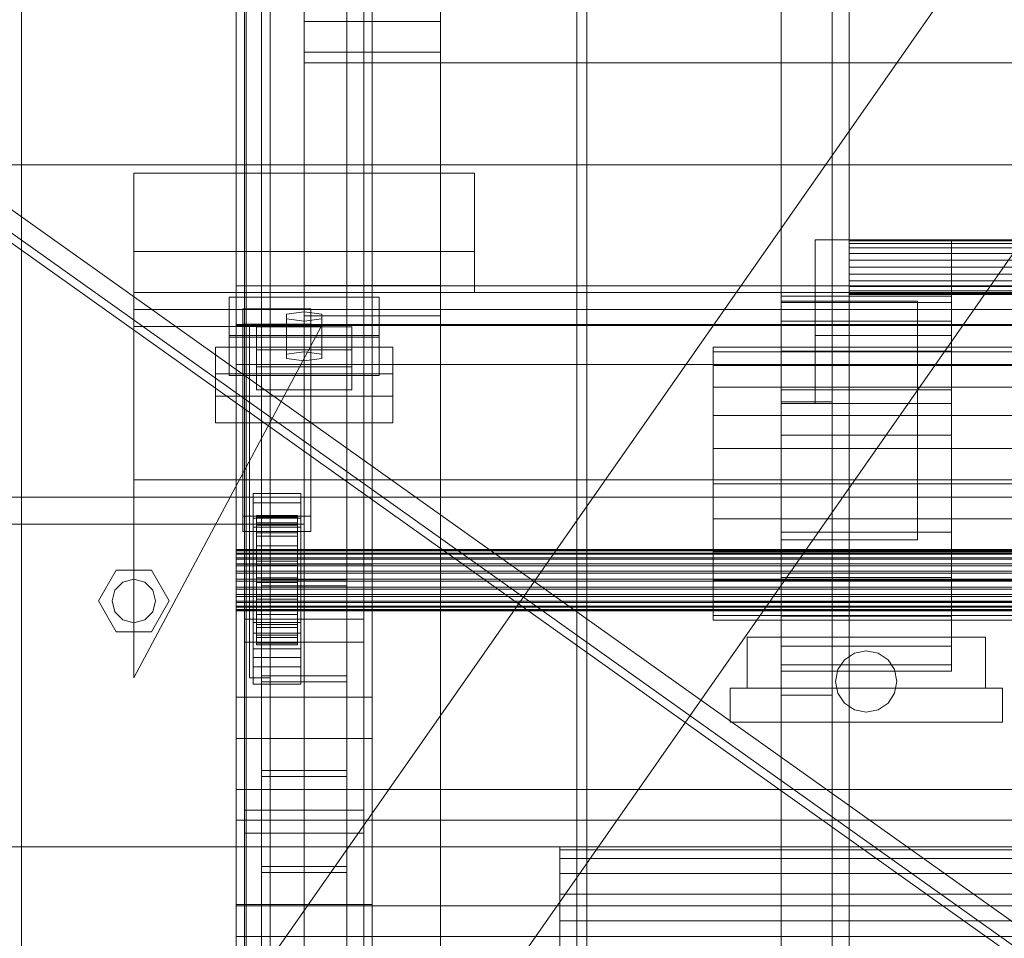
# Model space of a CAD drawing. Header units: millimetres. Extents: x -3490 to 61924, y -72580 to 6847.
# Tile 51 of 256: x -1564 to -1274, y -33927 to -33657. Entities that reach past the tile are written whole.
import ezdxf

# ---------------------------------------------------------------- set-up
doc = ezdxf.new("R2010")
doc.units = ezdxf.units.MM
for name, color, linetype, lineweight in [('COTAS_O', 1, 'Continuous', 0), ('COTAS_P', 1, 'Continuous', 0), ('frontal_briquetadora', 7, 'Continuous', 0), ('frontal_C03', 7, 'Continuous', 0), ('frontal_dosificador', 7, 'Continuous', 0), ('frontal_secador', 7, 'Continuous', 0), ('frontal_tolva', 7, 'Continuous', 0)]:
    doc.layers.add(name, color=color, linetype=linetype, lineweight=lineweight)
doc.dimstyles.new('R19_100', dxfattribs={"dimtxt": 250, "dimasz": 150, "dimexe": 150, "dimexo": 80, "dimgap": 100, "dimtad": 1, "dimtih": 1, "dimtoh": 1, "dimdsep": 46, "dimcen": 0.09, "dimadec": 0, "dimazin": 0, "dimtfac": 1, "dimtdec": 4, "dimtofl": 0, "dimtmove": 0, "dimatfit": 3, "dimfxl": 1, "dimtolj": 1, "dimtzin": 0, "dimarcsym": 0})

# ---------------------------------------------------------------- blocks, each defined once
blk = doc.blocks.new('DIM_R29_55')
at = {"layer": 'COTAS_P'}
for p, q in [((-3300, -33120), (-3150, -33075)), ((-60, -33120), (-210, -33075)), ((-3300, -34020), (-3300, -33120)), ((-3300, -33120), (-60, -33120)), ((-3300, -33120), (-3150, -33165)), ((-60, -33120), (-210, -33165)), ((-60, -34020), (-60, -33120))]:
    blk.add_line(p, q, dxfattribs=at)
blk.add_text('3240 P', height=250, dxfattribs=at).set_placement((-1680, -33020))
blk = doc.blocks.new('DIM_R29_56')
at = {"layer": 'COTAS_O'}
for p, q in [((-1725, -31700), (-1025, -31700)), ((-1025, -31700), (-1070, -31850)), ((-1025, -34400), (-1025, -31700)), ((-1025, -31700), (-980, -31850)), ((-1025, -34400), (-1070, -34250)), ((-1025, -34400), (-980, -34250)), ((-1725, -34400), (-1025, -34400))]:
    blk.add_line(p, q, dxfattribs=at)
blk.add_text('2700 O', height=250, rotation=90, dxfattribs=at).set_placement((-1125, -33050))
blk = doc.blocks.new('DIM_R29_57')
at = {"layer": 'COTAS_O'}
for p, q in [((-1725, -33700), (-1575, -33655)), ((1725, -33700), (1575, -33655)), ((-1725, -34400), (-1725, -33700)), ((-1725, -33700), (1725, -33700)), ((-1725, -33700), (-1575, -33745)), ((1725, -33700), (1575, -33745)), ((1725, -34400), (1725, -33700))]:
    blk.add_line(p, q, dxfattribs=at)
blk.add_text('3450 O', height=250, dxfattribs=at).set_placement((0, -33600))
blk = doc.blocks.new('DIM_R29_62')
at = {"layer": 'COTAS_O'}
for p, q in [((-1480, -33670), (-780, -33670)), ((-780, -33670), (-825, -33820)), ((-780, -36000), (-780, -33670)), ((-780, -33670), (-735, -33820)), ((-780, -36000), (-825, -35850)), ((-780, -36000), (-735, -35850)), ((-1480, -36000), (-780, -36000))]:
    blk.add_line(p, q, dxfattribs=at)
blk.add_text('2330 O', height=250, rotation=90, dxfattribs=at).set_placement((-880, -34835))
blk = doc.blocks.new('DIM_R29_64')
at = {"layer": 'COTAS_O'}
for p, q in [((-1400, -33000), (-700, -33000)), ((-700, -33000), (-745, -33150)), ((-700, -36000), (-700, -33000)), ((-700, -33000), (-655, -33150)), ((-700, -36000), (-745, -35850)), ((-700, -36000), (-655, -35850)), ((-1400, -36000), (-700, -36000))]:
    blk.add_line(p, q, dxfattribs=at)
blk.add_text('3000 O', height=250, rotation=90, dxfattribs=at).set_placement((-800, -34500))

msp = doc.modelspace()

# ---------------------------------------------------------------- linework, layer by layer
at = {"layer": 'frontal_briquetadora'}
for p, q in [((-1405, -33900.878), (-1405, -33900)), ((-630, -33900), (-1405, -33900)), ((-1405, -33903.508), (-1405, -33900.878)), ((-630, -33900.878), (-1405, -33900.878)), ((-1405, -33907.878), (-1405, -33903.508)), ((-1260, -33903.508), (-1405, -33903.508)), ((-630, -33907.878), (-1405, -33907.878)), ((-1405, -33913.97), (-1405, -33907.878)), ((-1405, -33921.759), (-1405, -33913.97)), ((-630, -33913.97), (-1405, -33913.97)), ((-1405, -33931.209), (-1405, -33921.759)), ((-630, -33921.759), (-1405, -33921.759))]:
    msp.add_line(p, q, dxfattribs=at)
at = {"layer": 'frontal_C03'}
for p, q in [((-1500, -34875.113), (-1500, -32314.944)), ((-1500, -32318.841), (-1500, -34879.011)), ((-1563, -35975), (-1563, -32996.942)), ((-1497, -35975), (-1497, -32996.942)), ((-1490, -35975), (-1490, -32996.942)), ((-1563, -35975), (-1563, -33266.434)), ((-1497, -35975), (-1497, -33266.434)), ((-1490, -35975), (-1490, -33266.434)), ((-1492.5, -33879.447), (-1492.5, -33284.487)), ((-1467.5, -33284.487), (-1467.5, -33879.447)), ((-1492.5, -33905.804), (-1492.5, -33310.844)), ((-1467.5, -33905.804), (-1467.5, -33310.844)), ((-1480, -33735.325), (-1480, -33388.418)), ((-1440, -33388.418), (-1440, -33735.325)), ((-1480, -33397.401), (-1480, -33744.308)), ((-1440, -33744.308), (-1440, -33397.401)), ((-1500, -33817.159), (-1500, -33547.668)), ((-1460, -33547.668), (-1460, -33817.159)), ((-1497.5, -33889.257), (-1497.5, -33563.788)), ((-1462.5, -33563.788), (-1462.5, -33889.257)), ((-1497.5, -33895.994), (-1497.5, -33570.525)), ((-1462.5, -33895.994), (-1462.5, -33570.525)), ((-1500, -33856.137), (-1500, -33586.646)), ((-1460, -33856.137), (-1460, -33586.646)), ((-1500, -33868.264), (-1500, -33598.772)), ((-1460, -33598.772), (-1460, -33868.264)), ((-1500, -33916.987), (-1500, -33647.495)), ((-1460, -33916.987), (-1460, -33647.495)), ((-1480, -33666.893), (-1480, -33657.91)), ((-1480, -33657.91), (-1440, -33657.91)), ((-1480, -34004.816), (-1480, -33657.91)), ((-1440, -33657.91), (-1440, -33666.893)), ((-1440, -33657.91), (-1440, -34004.816)), ((-1440, -33666.893), (-1480, -33666.893)), ((-1480, -33666.893), (-1480, -34013.799)), ((-1440, -34013.799), (-1440, -33666.893)), ((-1530, -33725.417), (-1530, -33702.37)), ((-1530, -33702.37), (-1430, -33702.37)), ((-1530, -33737.417), (-1530, -33702.37)), ((-1430, -33702.37), (-1430, -33725.417)), ((-1430, -33702.37), (-1430, -33737.417)), ((-1430, -33725.417), (-1530, -33725.417)), ((-1530, -33725.417), (-1530, -33737.417)), ((-1430, -33737.417), (-1430, -33725.417)), ((-1530, -33737.417), (-1530, -33742.417)), ((1530, -33737.417), (-1530, -33737.417)), ((-1530, -33737.417), (-1430, -33737.417)), ((-1500, -33746.85), (-1500, -33735.441)), ((-1500, -33735.441), (1500, -33735.441)), ((-1500, -33747.135), (-1500, -33735.441)), ((-1440, -33735.325), (-1480, -33735.325)), ((-1480, -33735.325), (-1480, -33744.308)), ((-1440, -33744.308), (-1440, -33735.325)), ((-1502, -33750.057), (-1502, -33738.829)), ((-1502, -33738.829), (-1458, -33738.829)), ((-1502, -33750.522), (-1502, -33738.829)), ((-1458, -33738.829), (-1458, -33750.057)), ((-1458, -33738.829), (-1458, -33750.522)), ((1530, -33742.417), (-1530, -33742.417)), ((-1530, -33742.417), (-1530, -33792.417)), ((-1498, -33746.689), (-1498, -33742.197)), ((-1498, -33742.197), (-1478, -33742.197)), ((-1498, -33803.003), (-1498, -33742.197)), ((-1480, -33743.096), (-1485.196, -33743.769)), ((-1474.804, -33743.769), (-1480, -33743.096)), ((-1480, -33754.789), (-1480, -33743.096)), ((-1478, -33742.197), (-1478, -33746.689)), ((-1478, -33742.197), (-1478, -33803.003)), ((-1485.196, -33743.769), (-1485.196, -33745.117)), ((-1485.196, -33755.463), (-1485.196, -33743.769)), ((-1485.196, -33745.117), (-1480, -33745.791)), ((-1485.196, -33756.81), (-1485.196, -33745.117)), ((-1480, -33744.308), (-1440, -33744.308)), ((-1480, -33745.791), (-1474.804, -33745.117)), ((-1480, -33745.791), (-1480, -33757.484)), ((-1474.804, -33745.117), (-1474.804, -33743.769)), ((-1474.804, -33755.463), (-1474.804, -33743.769)), ((-1474.804, -33756.81), (-1474.804, -33745.117)), ((-1530, -33850.417), (-1475, -33747.417)), ((-1475, -33747.417), (-1530, -33747.417)), ((-1530, -33747.417), (-1530, -33850.417)), ((1500, -33746.85), (-1500, -33746.85)), ((-1500, -33746.85), (-1500, -33758.543)), ((1500, -33747.135), (-1500, -33747.135)), ((-1500, -33747.135), (-1500, -33758.543)), ((-1478, -33746.689), (-1498, -33746.689)), ((-1498, -33746.689), (-1498, -33807.495)), ((-1496, -33850.417), (-1496, -33747.417)), ((-1496, -33747.417), (-1490, -33747.417)), ((-1494, -33754.258), (-1494, -33747.521)), ((-1494, -33747.521), (-1466, -33747.521)), ((-1494, -33759.215), (-1494, -33747.521)), ((-1490, -33850.417), (-1490, -33747.417)), ((-1478, -33807.495), (-1478, -33746.689)), ((-1466, -33747.521), (-1466, -33754.258)), ((-1466, -33747.521), (-1466, -33759.215)), ((-1458, -33750.057), (-1502, -33750.057)), ((-1502, -33750.057), (-1502, -33761.751)), ((-1458, -33750.522), (-1502, -33750.522)), ((-1502, -33750.522), (-1502, -33761.751)), ((-1458, -33761.751), (-1458, -33750.057)), ((-1458, -33761.751), (-1458, -33750.522)), ((-1506, -33767.821), (-1506, -33753.448)), ((-1506, -33753.448), (-1454, -33753.448)), ((-1506, -33761.244), (-1506, -33753.448)), ((-1466, -33754.258), (-1494, -33754.258)), ((-1494, -33754.258), (-1494, -33765.952)), ((-1485.196, -33755.463), (-1480, -33754.789)), ((-1480, -33754.789), (-1474.804, -33755.463)), ((-1466, -33765.952), (-1466, -33754.258)), ((-1454, -33753.448), (-1454, -33767.821)), ((-1454, -33753.448), (-1454, -33761.244)), ((-1485.196, -33756.81), (-1485.196, -33755.463)), ((-1480, -33757.484), (-1485.196, -33756.81)), ((-1474.804, -33756.81), (-1480, -33757.484)), ((-1474.804, -33755.463), (-1474.804, -33756.81)), ((-1500, -33758.543), (1500, -33758.543)), ((-1466, -33759.215), (-1494, -33759.215)), ((-1494, -33759.215), (-1494, -33765.952)), ((-1466, -33765.952), (-1466, -33759.215)), ((-1454, -33761.244), (-1506, -33761.244)), ((-1506, -33761.244), (-1506, -33775.616)), ((-1502, -33761.751), (-1458, -33761.751)), ((-1454, -33775.616), (-1454, -33761.244)), ((-1494, -33765.952), (-1466, -33765.952)), ((-1454, -33767.821), (-1506, -33767.821)), ((-1506, -33767.821), (-1506, -33775.616)), ((-1454, -33775.616), (-1454, -33767.821)), ((-1506, -33775.616), (-1454, -33775.616)), ((-1530, -33792.417), (-1530, -33797.417)), ((1530, -33792.417), (-1530, -33792.417)), ((-1580, -33797.417), (-1480, -33797.417)), ((1530, -33797.417), (-1530, -33797.417)), ((-1495, -33799.106), (-1495, -33796.411)), ((-1495, -33796.411), (-1481, -33796.411)), ((-1495, -33837.338), (-1495, -33796.411)), ((-1481, -33796.411), (-1481, -33799.106)), ((-1481, -33796.411), (-1481, -33837.338)), ((-1480, -33805.417), (-1480, -33797.417)), ((-1481, -33799.106), (-1495, -33799.106)), ((-1495, -33799.106), (-1495, -33840.033)), ((-1481, -33840.033), (-1481, -33799.106)), ((-1478, -33803.003), (-1498, -33803.003)), ((-1498, -33803.003), (-1498, -33807.495)), ((-1495, -33806.292), (-1495, -33803.597)), ((-1495, -33803.597), (-1481, -33803.597)), ((-1495, -33844.524), (-1495, -33803.597)), ((-1494, -33812.82), (-1494, -33802.827)), ((-1494, -33802.827), (-1494, -33803.647)), ((-1494, -33802.827), (-1482, -33802.827)), ((-1494, -33803.3), (-1494, -33802.827)), ((-1494, -33813.045), (-1494, -33803.3)), ((-1494, -33803.3), (-1482, -33803.3)), ((-1494, -33805.035), (-1494, -33803.3)), ((-1494, -33813.209), (-1494, -33803.647)), ((-1494, -33803.647), (-1494, -33805.706)), ((-1494, -33803.647), (-1482, -33803.647)), ((-1482, -33803.647), (-1482, -33802.827)), ((-1482, -33802.827), (-1482, -33812.82)), ((-1482, -33802.827), (-1482, -33803.3)), ((-1482, -33803.3), (-1482, -33813.045)), ((-1482, -33803.3), (-1482, -33805.035)), ((-1482, -33805.706), (-1482, -33803.647)), ((-1482, -33803.647), (-1482, -33813.209)), ((-1481, -33803.597), (-1481, -33806.292)), ((-1481, -33803.597), (-1481, -33844.524)), ((-1478, -33807.495), (-1478, -33803.003)), ((-1580, -33805.417), (-1480, -33805.417)), ((-1570, -33805.417), (-1563, -33805.417)), ((-1563, -35975), (-1563, -33805.417)), ((-1563, -33805.417), (-1497, -33805.417)), ((-1497, -33805.417), (-1490, -33805.417)), ((-1497, -35975), (-1497, -33805.417)), ((-1481, -33806.292), (-1495, -33806.292)), ((-1495, -33806.292), (-1495, -33847.219)), ((-1494, -33813.867), (-1494, -33805.035)), ((-1494, -33805.035), (-1482, -33805.035)), ((-1494, -33807.914), (-1494, -33805.035)), ((-1494, -33814.184), (-1494, -33805.706)), ((-1494, -33805.706), (-1494, -33808.862)), ((-1494, -33805.706), (-1482, -33805.706)), ((-1490, -35975), (-1490, -33805.417)), ((-1482, -33805.035), (-1482, -33813.867)), ((-1482, -33805.035), (-1482, -33807.914)), ((-1482, -33808.862), (-1482, -33805.706)), ((-1482, -33805.706), (-1482, -33814.184)), ((-1481, -33847.219), (-1481, -33806.292)), ((-1498, -33807.495), (-1478, -33807.495)), ((-1494, -33815.23), (-1494, -33807.914)), ((-1494, -33807.914), (-1482, -33807.914)), ((-1494, -33811.74), (-1494, -33807.914)), ((-1494, -33815.679), (-1494, -33808.862)), ((-1494, -33808.862), (-1494, -33812.901)), ((-1494, -33808.862), (-1482, -33808.862)), ((-1482, -33807.914), (-1482, -33815.23)), ((-1482, -33807.914), (-1482, -33811.74)), ((-1482, -33812.901), (-1482, -33808.862)), ((-1482, -33808.862), (-1482, -33815.679)), ((-1500, -33813.045), (-1500, -33812.82)), ((-1500, -33812.82), (-1500, -33813.209)), ((-1500, -33812.82), (1500, -33812.82)), ((-1494, -33817.043), (-1494, -33811.74)), ((-1494, -33811.74), (-1482, -33811.74)), ((-1494, -33816.253), (-1494, -33811.74)), ((-1494, -33813.209), (-1494, -33812.82)), ((-1482, -33812.82), (-1494, -33812.82)), ((-1494, -33812.82), (-1494, -33813.045)), ((-1494, -33817.593), (-1494, -33812.901)), ((-1494, -33812.901), (-1494, -33817.548)), ((-1494, -33812.901), (-1482, -33812.901)), ((-1482, -33811.74), (-1482, -33817.043)), ((-1482, -33811.74), (-1482, -33816.253)), ((-1482, -33812.82), (-1482, -33813.209)), ((-1482, -33813.045), (-1482, -33812.82)), ((-1482, -33817.548), (-1482, -33812.901)), ((-1482, -33812.901), (-1482, -33817.593)), ((-1500, -33813.867), (-1500, -33813.045)), ((-1500, -33813.045), (1500, -33813.045)), ((-1500, -33813.209), (-1500, -33814.184)), ((-1500, -33813.209), (1500, -33813.209)), ((-1500, -33815.23), (-1500, -33813.867)), ((-1500, -33813.867), (1500, -33813.867)), ((-1500, -33814.184), (-1500, -33815.679)), ((-1500, -33814.184), (1500, -33814.184)), ((-1500, -33817.043), (-1500, -33815.23)), ((-1500, -33815.23), (1500, -33815.23)), ((-1500, -33815.679), (-1500, -33817.593)), ((-1500, -33815.679), (1500, -33815.679)), ((-1482, -33813.045), (-1494, -33813.045)), ((-1494, -33813.045), (-1494, -33813.867)), ((-1494, -33814.184), (-1494, -33813.209)), ((-1482, -33813.209), (-1494, -33813.209)), ((-1482, -33813.867), (-1494, -33813.867)), ((-1494, -33813.867), (-1494, -33815.23)), ((-1494, -33815.679), (-1494, -33814.184)), ((-1482, -33814.184), (-1494, -33814.184)), ((-1482, -33815.23), (-1494, -33815.23)), ((-1494, -33815.23), (-1494, -33817.043)), ((-1494, -33817.593), (-1494, -33815.679)), ((-1482, -33815.679), (-1494, -33815.679)), ((-1482, -33813.867), (-1482, -33813.045)), ((-1482, -33813.209), (-1482, -33814.184)), ((-1482, -33815.23), (-1482, -33813.867)), ((-1482, -33814.184), (-1482, -33815.679)), ((-1482, -33817.043), (-1482, -33815.23)), ((-1482, -33815.679), (-1482, -33817.593)), ((-1500, -33819.18), (-1500, -33817.043)), ((-1500, -33817.043), (1500, -33817.043)), ((-1460, -33817.159), (-1500, -33817.159)), ((-1500, -33817.159), (-1500, -33856.137)), ((-1500, -34086.651), (-1500, -33817.159)), ((-1500, -33817.593), (-1500, -33819.794)), ((-1500, -33817.593), (1500, -33817.593)), ((-1494, -33819.18), (-1494, -33816.253)), ((-1494, -33816.253), (-1482, -33816.253)), ((-1494, -33821.144), (-1494, -33816.253)), ((-1482, -33817.043), (-1494, -33817.043)), ((-1494, -33817.043), (-1494, -33819.18)), ((-1494, -33817.548), (-1494, -33819.794)), ((-1482, -33817.548), (-1494, -33817.548)), ((-1494, -33817.548), (-1494, -33822.485)), ((-1494, -33819.794), (-1494, -33817.593)), ((-1482, -33817.593), (-1494, -33817.593)), ((-1482, -33816.253), (-1482, -33819.18)), ((-1482, -33816.253), (-1482, -33821.144)), ((-1482, -33819.18), (-1482, -33817.043)), ((-1482, -33819.794), (-1482, -33817.548)), ((-1482, -33822.485), (-1482, -33817.548)), ((-1482, -33817.593), (-1482, -33819.794)), ((-1460, -33856.137), (-1460, -33817.159)), ((-1460, -33817.159), (-1460, -34086.651)), ((-1540.4, -33827.917), (-1535.2, -33818.91)), ((-1535.2, -33818.91), (-1524.8, -33818.91)), ((-1533.2, -33822.374), (-1530, -33821.517)), ((-1530, -33821.517), (-1526.8, -33822.374)), ((-1524.8, -33818.91), (-1519.6, -33827.917)), ((-1500, -33821.497), (-1500, -33819.18)), ((-1500, -33819.18), (1500, -33819.18)), ((-1500, -33819.794), (-1500, -33822.132)), ((1500, -33819.794), (-1500, -33819.794)), ((-1500, -33823.836), (-1500, -33821.497)), ((-1500, -33821.497), (1500, -33821.497)), ((-1482, -33819.18), (-1494, -33819.18)), ((-1494, -33819.18), (-1494, -33821.497)), ((-1494, -33819.794), (-1482, -33819.794)), ((-1494, -33822.132), (-1494, -33819.794)), ((-1494, -33821.497), (-1494, -33821.144)), ((-1494, -33821.144), (-1482, -33821.144)), ((-1494, -33826.082), (-1494, -33821.144)), ((-1482, -33821.497), (-1494, -33821.497)), ((-1494, -33821.497), (-1494, -33823.836)), ((-1492.5, -33851.633), (-1492.5, -33821.664)), ((-1492.5, -33821.664), (-1467.5, -33821.664)), ((-1492.5, -33821.664), (-1492.5, -33877.64)), ((-1482, -33821.497), (-1482, -33819.18)), ((-1482, -33819.794), (-1482, -33822.132)), ((-1482, -33821.144), (-1482, -33821.497)), ((-1482, -33821.144), (-1482, -33826.082)), ((-1482, -33823.836), (-1482, -33821.497)), ((-1467.5, -33821.664), (-1467.5, -33851.633)), ((-1467.5, -33877.64), (-1467.5, -33821.664)), ((-1535.543, -33824.717), (-1533.2, -33822.374)), ((-1526.8, -33822.374), (-1524.457, -33824.717)), ((-1500, -33822.132), (-1500, -33824.45)), ((-1500, -33822.132), (1500, -33822.132)), ((-1500, -33826.037), (-1500, -33823.836)), ((-1500, -33823.836), (1500, -33823.836)), ((-1500, -33824.45), (-1500, -33826.587)), ((-1500, -33824.45), (1500, -33824.45)), ((-1494, -33824.45), (-1494, -33822.132)), ((-1494, -33822.132), (-1494, -33822.485)), ((-1482, -33822.132), (-1494, -33822.132)), ((-1494, -33822.485), (-1494, -33827.377)), ((-1494, -33822.485), (-1482, -33822.485)), ((-1494, -33823.836), (-1494, -33826.082)), ((-1482, -33823.836), (-1494, -33823.836)), ((-1494, -33823.836), (-1494, -33826.037)), ((-1494, -33826.587), (-1494, -33824.45)), ((-1494, -33824.45), (-1494, -33827.377)), ((-1482, -33824.45), (-1494, -33824.45)), ((-1467.5, -33823.47), (-1492.5, -33823.47)), ((-1492.5, -33823.47), (-1492.5, -33849.827)), ((-1492.5, -34418.43), (-1492.5, -33823.47)), ((-1482, -33822.485), (-1482, -33822.132)), ((-1482, -33822.132), (-1482, -33824.45)), ((-1482, -33827.377), (-1482, -33822.485)), ((-1482, -33826.082), (-1482, -33823.836)), ((-1482, -33826.037), (-1482, -33823.836)), ((-1482, -33827.377), (-1482, -33824.45)), ((-1482, -33824.45), (-1482, -33826.587)), ((-1467.5, -33849.827), (-1467.5, -33823.47)), ((-1467.5, -33823.47), (-1467.5, -34418.43)), ((-1536.4, -33827.917), (-1535.543, -33824.717)), ((-1524.457, -33824.717), (-1523.6, -33827.917)), ((-1500, -33827.95), (-1500, -33826.037)), ((-1500, -33826.037), (1500, -33826.037)), ((-1500, -33826.587), (-1500, -33828.399)), ((-1500, -33826.587), (1500, -33826.587)), ((-1494, -33826.037), (-1494, -33830.728)), ((-1482, -33826.037), (-1494, -33826.037)), ((-1494, -33826.037), (-1494, -33827.95)), ((-1494, -33826.082), (-1482, -33826.082)), ((-1494, -33830.728), (-1494, -33826.082)), ((-1494, -33828.399), (-1494, -33826.587)), ((-1494, -33826.587), (-1494, -33831.89)), ((-1482, -33826.587), (-1494, -33826.587)), ((-1494, -33827.377), (-1494, -33831.89)), ((-1494, -33827.377), (-1482, -33827.377)), ((-1482, -33830.728), (-1482, -33826.037)), ((-1482, -33827.95), (-1482, -33826.037)), ((-1482, -33826.082), (-1482, -33830.728)), ((-1482, -33831.89), (-1482, -33826.587)), ((-1482, -33826.587), (-1482, -33828.399)), ((-1482, -33831.89), (-1482, -33827.377)), ((-1535.2, -33836.923), (-1540.4, -33827.917)), ((-1535.543, -33831.117), (-1536.4, -33827.917)), ((-1519.6, -33827.917), (-1524.8, -33836.923)), ((-1523.6, -33827.917), (-1524.457, -33831.117)), ((-1500, -33829.445), (-1500, -33827.95)), ((-1500, -33827.95), (1500, -33827.95)), ((-1500, -33828.399), (-1500, -33829.763)), ((-1500, -33828.399), (1500, -33828.399)), ((-1500, -33830.421), (-1500, -33829.445)), ((-1500, -33829.445), (1500, -33829.445)), ((-1500, -33829.763), (-1500, -33830.585)), ((-1500, -33829.763), (1500, -33829.763)), ((-1494, -33827.95), (-1494, -33834.768)), ((-1482, -33827.95), (-1494, -33827.95)), ((-1494, -33827.95), (-1494, -33829.445)), ((-1494, -33829.763), (-1494, -33828.399)), ((-1494, -33828.399), (-1494, -33835.716)), ((-1482, -33828.399), (-1494, -33828.399)), ((-1494, -33829.445), (-1494, -33837.924)), ((-1482, -33829.445), (-1494, -33829.445)), ((-1494, -33829.445), (-1494, -33830.421)), ((-1494, -33830.585), (-1494, -33829.763)), ((-1494, -33829.763), (-1494, -33838.594)), ((-1482, -33829.763), (-1494, -33829.763)), ((-1482, -33834.768), (-1482, -33827.95)), ((-1482, -33829.445), (-1482, -33827.95)), ((-1482, -33835.716), (-1482, -33828.399)), ((-1482, -33828.399), (-1482, -33829.763)), ((-1482, -33837.924), (-1482, -33829.445)), ((-1482, -33830.421), (-1482, -33829.445)), ((-1482, -33838.594), (-1482, -33829.763)), ((-1482, -33829.763), (-1482, -33830.585)), ((-1533.2, -33833.459), (-1535.543, -33831.117)), ((-1524.457, -33831.117), (-1526.8, -33833.459)), ((-1500, -33830.809), (-1500, -33830.421)), ((-1500, -33830.421), (1500, -33830.421)), ((-1500, -33830.585), (-1500, -33830.809)), ((-1500, -33830.585), (1500, -33830.585)), ((-1500, -33830.809), (1500, -33830.809)), ((-1494, -33830.421), (-1494, -33839.983)), ((-1482, -33830.421), (-1494, -33830.421)), ((-1494, -33830.421), (-1494, -33830.809)), ((-1494, -33830.809), (-1494, -33830.585)), ((-1494, -33830.585), (-1494, -33840.33)), ((-1482, -33830.585), (-1494, -33830.585)), ((-1494, -33830.728), (-1482, -33830.728)), ((-1494, -33834.768), (-1494, -33830.728)), ((-1494, -33830.809), (-1494, -33840.803)), ((-1482, -33830.809), (-1494, -33830.809)), ((-1494, -33831.89), (-1494, -33835.716)), ((-1494, -33831.89), (-1482, -33831.89)), ((-1482, -33839.983), (-1482, -33830.421)), ((-1482, -33830.809), (-1482, -33830.421)), ((-1482, -33840.33), (-1482, -33830.585)), ((-1482, -33830.585), (-1482, -33830.809)), ((-1482, -33830.728), (-1482, -33834.768)), ((-1482, -33840.803), (-1482, -33830.809)), ((-1482, -33835.716), (-1482, -33831.89)), ((-1530, -33834.317), (-1533.2, -33833.459)), ((-1526.8, -33833.459), (-1530, -33834.317)), ((-1497.5, -33840.017), (-1497.5, -33833.28)), ((-1497.5, -33833.28), (-1462.5, -33833.28)), ((-1497.5, -34158.748), (-1497.5, -33833.28)), ((-1495, -33844.52), (-1495, -33834.19)), ((-1495, -33834.19), (-1481, -33834.19)), ((-1495, -33841.986), (-1495, -33834.19)), ((-1494, -33834.768), (-1482, -33834.768)), ((-1494, -33837.924), (-1494, -33834.768)), ((-1494, -33835.716), (-1494, -33838.594)), ((-1494, -33835.716), (-1482, -33835.716)), ((-1482, -33834.768), (-1482, -33837.924)), ((-1482, -33838.594), (-1482, -33835.716)), ((-1481, -33834.19), (-1481, -33844.52)), ((-1481, -33834.19), (-1481, -33841.986)), ((-1462.5, -33833.28), (-1462.5, -33840.017)), ((-1462.5, -33833.28), (-1462.5, -34158.748)), ((-1524.8, -33836.923), (-1535.2, -33836.923)), ((-1481, -33837.338), (-1495, -33837.338)), ((-1495, -33837.338), (-1495, -33840.033)), ((-1494, -33837.924), (-1482, -33837.924)), ((-1494, -33839.983), (-1494, -33837.924)), ((-1494, -33838.594), (-1494, -33840.33)), ((-1494, -33838.594), (-1482, -33838.594)), ((-1482, -33837.924), (-1482, -33839.983)), ((-1482, -33840.33), (-1482, -33838.594)), ((-1481, -33840.033), (-1481, -33837.338)), ((-1462.5, -33840.017), (-1497.5, -33840.017)), ((-1497.5, -34165.485), (-1497.5, -33840.017)), ((-1495, -33840.033), (-1481, -33840.033)), ((-1494, -33839.983), (-1482, -33839.983)), ((-1494, -33840.803), (-1494, -33839.983)), ((-1494, -33840.33), (-1494, -33840.803)), ((-1494, -33840.33), (-1482, -33840.33)), ((-1494, -33840.803), (-1482, -33840.803)), ((-1482, -33839.983), (-1482, -33840.803)), ((-1482, -33840.803), (-1482, -33840.33)), ((-1462.5, -34165.485), (-1462.5, -33840.017)), ((-1481, -33841.986), (-1495, -33841.986)), ((-1495, -33841.986), (-1495, -33852.316)), ((-1495, -33844.52), (-1495, -33852.316)), ((-1481, -33844.524), (-1495, -33844.524)), ((-1495, -33844.524), (-1495, -33847.219)), ((-1481, -33852.316), (-1481, -33841.986)), ((-1481, -33852.316), (-1481, -33844.52)), ((-1481, -33847.219), (-1481, -33844.524)), ((-1495, -33847.219), (-1481, -33847.219)), ((-1490, -33850.417), (-1496, -33850.417)), ((-1492.5, -33849.827), (-1467.5, -33849.827)), ((-1492.5, -34444.787), (-1492.5, -33849.827)), ((-1467.5, -34444.787), (-1467.5, -33849.827)), ((-1495, -33852.316), (-1481, -33852.316)), ((-1467.5, -33851.633), (-1492.5, -33851.633)), ((-1492.5, -33851.633), (-1492.5, -33907.61)), ((-1467.5, -33851.633), (-1467.5, -33907.61)), ((-1500, -33856.137), (-1460, -33856.137)), ((-1500, -34125.629), (-1500, -33856.137)), ((-1460, -34125.629), (-1460, -33856.137)), ((-1460, -33868.264), (-1500, -33868.264)), ((-1500, -33868.264), (-1500, -33916.987)), ((-1500, -34137.755), (-1500, -33868.264)), ((-1460, -33916.987), (-1460, -33868.264)), ((-1460, -33868.264), (-1460, -34137.755)), ((-1467.5, -33877.64), (-1492.5, -33877.64)), ((-1492.5, -33877.64), (-1492.5, -33907.61)), ((-1492.5, -33905.804), (-1492.5, -33879.447)), ((-1492.5, -33879.447), (-1467.5, -33879.447)), ((-1467.5, -33907.61), (-1467.5, -33877.64)), ((-1467.5, -33879.447), (-1467.5, -33905.804)), ((-1500, -33892.245), (-1500, -33883.261)), ((-1500, -33883.261), (1500, -33883.261)), ((-1500, -33917.367), (-1500, -33883.261)), ((-1462.5, -33889.257), (-1497.5, -33889.257)), ((-1497.5, -33889.257), (-1497.5, -33895.994)), ((-1462.5, -33895.994), (-1462.5, -33889.257)), ((1500, -33892.245), (-1500, -33892.245)), ((-1500, -33892.245), (-1500, -33926.351)), ((-1497.5, -33895.994), (-1462.5, -33895.994)), ((-1467.5, -33905.804), (-1492.5, -33905.804)), ((-1492.5, -33907.61), (-1467.5, -33907.61)), ((-1500, -33916.987), (-1460, -33916.987)), ((-1500, -34186.478), (-1500, -33916.987)), ((-1460, -34186.478), (-1460, -33916.987)), ((1500, -33917.367), (-1500, -33917.367)), ((-1500, -33917.367), (-1500, -33926.351)), ((-1500, -33926.351), (1500, -33926.351))]:
    msp.add_line(p, q, dxfattribs=at)
at = {"layer": 'frontal_dosificador'}
msp.add_line((-150, -33900), (-1850, -33900), dxfattribs=at)
at = {"layer": 'frontal_secador'}
for p, q in [((-1400, -36000), (-1400, -33000)), ((-1340, -36000), (-1340, -33000)), ((-1400, -36000), (-1400, -33075)), ((-1400, -35590), (-1400, -33075)), ((-1400, -35940), (-1400, -33075)), ((-1400, -34650), (-1400, -33075)), ((-1397, -35940), (-1397, -33075)), ((-1325, -36000), (-1325, -33075)), ((-1325, -35590), (-1325, -33075)), ((-1325, -35980), (-1325, -33075)), ((-1320, -35980), (-1320, -33075)), ((-1400, -36000), (-1400, -33250)), ((-1330, -33722), (-1290, -33722)), ((-1330, -33750), (-1330, -33722)), ((-1320, -33722.273), (-1320, -33722)), ((1320, -33722), (-1320, -33722)), ((-1320, -33723.072), (-1320, -33722.273)), ((1320, -33722.273), (-1320, -33722.273)), ((-1320, -33724.343), (-1320, -33723.072)), ((1320, -33723.072), (-1320, -33723.072)), ((-1290, -33750), (-1290, -33722)), ((-1320, -33726), (-1320, -33724.343)), ((1320, -33724.343), (-1320, -33724.343)), ((-1320, -33727.929), (-1320, -33726)), ((1320, -33726), (-1320, -33726)), ((-1320, -33730), (-1320, -33727.929)), ((1320, -33727.929), (-1320, -33727.929)), ((-1320, -33730), (-1320, -33732.071)), ((-1320, -33730), (1320, -33730)), ((-1320, -33732.071), (-1320, -33734)), ((1320, -33732.071), (-1320, -33732.071)), ((-1320, -33734), (-1320, -33735.657)), ((1320, -33734), (-1320, -33734)), ((-1320, -33735.657), (-1320, -33736.928)), ((1320, -33735.657), (-1320, -33735.657)), ((-1320, -33736.928), (-1320, -33737.727)), ((1320, -33736.928), (-1320, -33736.928)), ((-1320, -33737.727), (-1320, -33738)), ((1320, -33737.727), (-1320, -33737.727)), ((-1340, -33740.374), (-1340, -33738.5)), ((-1290, -33738.5), (-1340, -33738.5)), ((-1340, -33740), (-1300, -33740)), ((-1340, -33770), (-1340, -33740)), ((-1340, -33745.869), (-1340, -33740.374)), ((-1290, -33740.374), (-1340, -33740.374)), ((1320, -33738), (-1320, -33738)), ((-1300, -33770), (-1300, -33740)), ((-1290, -33740.374), (-1290, -33738.5)), ((-1290, -33745.869), (-1290, -33740.374)), ((-1340, -33754.609), (-1340, -33745.869)), ((-1290, -33745.869), (-1340, -33745.869)), ((-1290, -33754.609), (-1290, -33745.869)), ((-1330, -33750), (-1290, -33750)), ((-1330, -33770), (-1330, -33750)), ((-1290, -33770), (-1290, -33750)), ((-1360, -33754.863), (-1360, -33753.5)), ((1360, -33753.5), (-1360, -33753.5)), ((-1360, -33758.859), (-1360, -33754.863)), ((1360, -33754.863), (-1360, -33754.863)), ((-1340, -33766), (-1340, -33754.609)), ((-1290, -33754.609), (-1340, -33754.609)), ((-1290, -33766), (-1290, -33754.609)), ((-1360, -33765.216), (-1360, -33758.859)), ((1360, -33758.859), (-1360, -33758.859)), ((-1360, -33773.5), (-1360, -33765.216)), ((1360, -33765.216), (-1360, -33765.216)), ((-1340, -33779.265), (-1340, -33766)), ((-1290, -33766), (-1340, -33766)), ((-1290, -33779.265), (-1290, -33766)), ((-1340, -33769.5), (-1325, -33769.5)), ((-1340, -33855.5), (-1340, -33769.5)), ((-1325, -33855.5), (-1325, -33769.5)), ((-1340, -33770), (-1300, -33770)), ((-1340, -33810), (-1340, -33770)), ((-1330, -33770), (-1290, -33770)), ((-1300, -33810), (-1300, -33770)), ((-1360, -33783.147), (-1360, -33773.5)), ((1360, -33773.5), (-1360, -33773.5)), ((-1340, -33793.5), (-1340, -33779.265)), ((-1290, -33779.265), (-1340, -33779.265)), ((-1290, -33793.5), (-1290, -33779.265)), ((-1360, -33793.5), (-1360, -33783.147)), ((1360, -33783.147), (-1360, -33783.147)), ((-1360, -33793.5), (-1360, -33803.853)), ((-1360, -33793.5), (1360, -33793.5)), ((-1340, -33793.5), (-1340, -33807.735)), ((-1340, -33793.5), (-1290, -33793.5)), ((-1290, -33807.735), (-1290, -33793.5)), ((-1360, -33803.853), (-1360, -33813.5)), ((1360, -33803.853), (-1360, -33803.853)), ((-1340, -33807.735), (-1340, -33821)), ((-1290, -33807.735), (-1340, -33807.735)), ((-1340, -33810), (-1300, -33810)), ((-1290, -33807.735), (-1290, -33821)), ((-1360, -33813.5), (-1360, -33821.784)), ((1360, -33813.5), (-1360, -33813.5)), ((-1340, -33821), (-1340, -33832.391)), ((-1290, -33821), (-1340, -33821)), ((-1290, -33821), (-1290, -33832.391)), ((-1360, -33821.784), (-1360, -33828.141)), ((1360, -33821.784), (-1360, -33821.784)), ((-1360, -33828.141), (-1360, -33832.137)), ((1360, -33828.141), (-1360, -33828.141)), ((-1360, -33832.137), (-1360, -33833.5)), ((1360, -33832.137), (-1360, -33832.137)), ((-1340, -33832.391), (-1340, -33841.131)), ((-1290, -33832.391), (-1340, -33832.391)), ((-1290, -33832.391), (-1290, -33841.131)), ((1360, -33833.5), (-1360, -33833.5)), ((-1350, -33838.5), (-1280, -33838.5)), ((-1350, -33853.5), (-1350, -33838.5)), ((-1280, -33853.5), (-1280, -33838.5)), ((-1340, -33841.131), (-1340, -33846.626)), ((-1290, -33841.131), (-1340, -33841.131)), ((-1290, -33841.131), (-1290, -33846.626)), ((-1321.364, -33845.136), (-1318.444, -33843.185)), ((-1318.444, -33843.185), (-1315, -33842.5)), ((-1315, -33842.5), (-1311.556, -33843.185)), ((-1311.556, -33843.185), (-1308.636, -33845.136)), ((-1340, -33846.626), (-1340, -33848.5)), ((-1290, -33846.626), (-1340, -33846.626)), ((-1323.315, -33848.056), (-1321.364, -33845.136)), ((-1308.636, -33845.136), (-1306.685, -33848.056)), ((-1290, -33846.626), (-1290, -33848.5)), ((-1290, -33848.5), (-1340, -33848.5)), ((-1324, -33851.5), (-1323.315, -33848.056)), ((-1306.685, -33848.056), (-1306, -33851.5)), ((-1323.315, -33854.944), (-1324, -33851.5)), ((-1306, -33851.5), (-1306.685, -33854.944)), ((-1355, -33853.5), (-1275, -33853.5)), ((-1355, -33863.5), (-1355, -33853.5)), ((-1350, -33853.5), (-1280, -33853.5)), ((-1340, -33855.5), (-1325, -33855.5)), ((-1321.364, -33857.864), (-1323.315, -33854.944)), ((-1306.685, -33854.944), (-1308.636, -33857.864)), ((-1275, -33863.5), (-1275, -33853.5)), ((-1318.444, -33859.815), (-1321.364, -33857.864)), ((-1308.636, -33857.864), (-1311.556, -33859.815)), ((-1315, -33860.5), (-1318.444, -33859.815)), ((-1311.556, -33859.815), (-1315, -33860.5)), ((-1355, -33863.5), (-1275, -33863.5))]:
    msp.add_line(p, q, dxfattribs=at)
at = {"layer": 'frontal_tolva'}
for p, q in [((-1769.584, -34332.806), (-722.584, -32835.806)), ((-1720.416, -34367.194), (-673.416, -32870.194)), ((-600, -34400), (-1725, -33600)), ((-604.636, -34406.52), (-1729.636, -33606.52)), ((-1725, -33606.849), (-600, -34406.849))]:
    msp.add_line(p, q, dxfattribs=at)

# ---------------------------------------------------------------- dimensions: what is measured, and where the dimension line sits
at = {"layer": 'COTAS_O'}
for p1, p2, distance, picture, middle in [((-1725, -34400), (-1725, -31700), -700, 'DIM_R29_56', (-1025, -33050)), ((-1400, -36000), (-1400, -33000), -700, 'DIM_R29_64', (-700, -34500)), ((-1725, -34400), (1725, -34400), 700, 'DIM_R29_57', (0, -33700)), ((-1480, -36000), (-1480, -33670), -700, 'DIM_R29_62', (-780, -34835))]:
    dim = msp.add_aligned_dim(p1=p1, p2=p2, distance=distance, text='<> O', dimstyle='R19_100', dxfattribs=at)
    dim.commit()
    dim.dimension.update_dxf_attribs({"geometry": picture, "text_midpoint": middle})
at = {"layer": 'COTAS_P'}
dim = msp.add_aligned_dim(p1=(-3300, -34020), p2=(-60, -34020), distance=900, text='<> P', dimstyle='R19_100', dxfattribs=at)
dim.commit()
dim.dimension.update_dxf_attribs({"geometry": 'DIM_R29_55', "text_midpoint": (-1680, -33120)})

doc.saveas('drawing.dxf')
